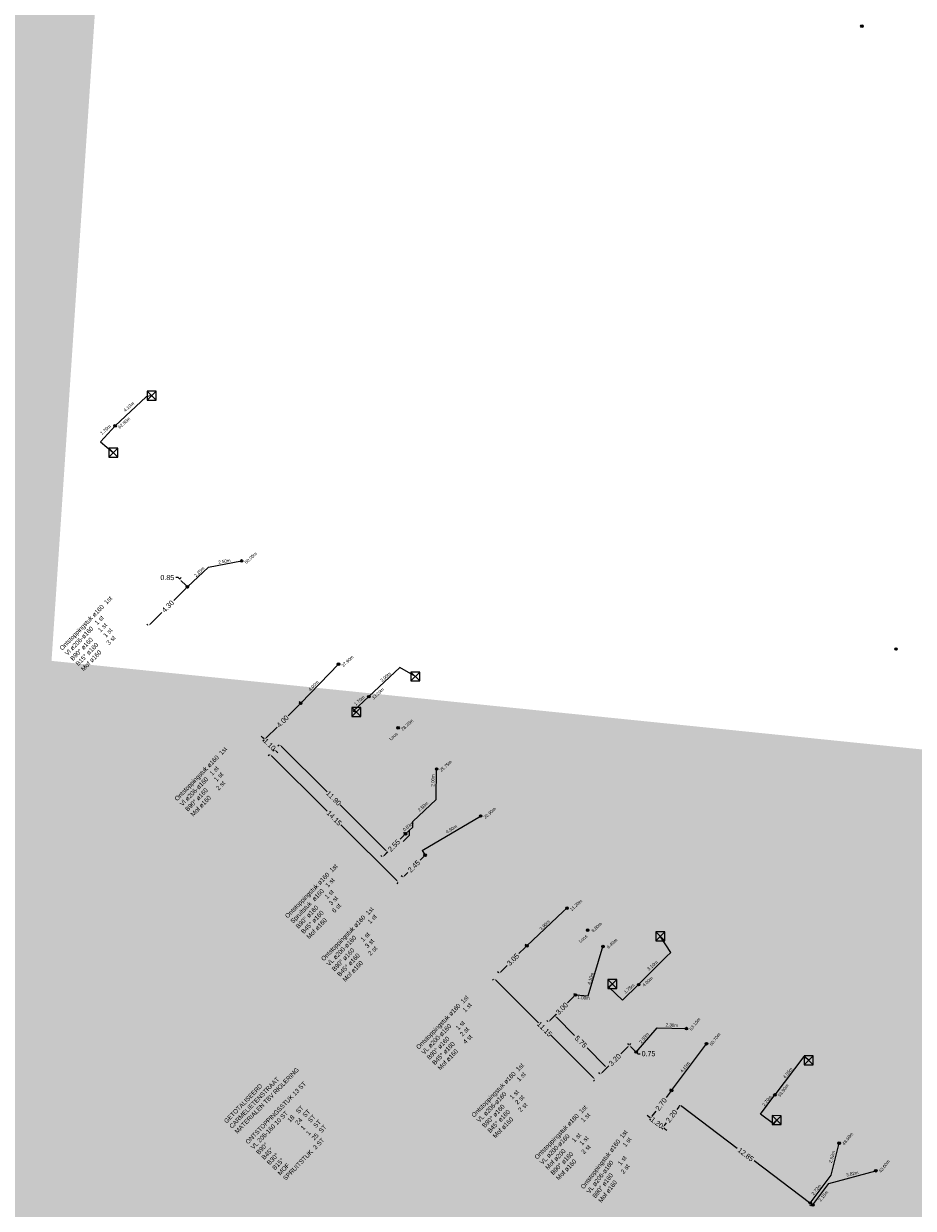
# Model space of a CAD drawing. Header units: inches. Extents: x 0 to 191500, y 0 to 342750.
# Tile 127 of 256: x 186313 to 186383, y 331322 to 331415. Entities that reach past the tile are written whole.
import ezdxf

# ---------------------------------------------------------------- set-up
doc = ezdxf.new("R2010")
doc.units = ezdxf.units.IN
doc.header["$MEASUREMENT"] = 0
doc.linetypes.add('RI-GWA_HUISAANSLUITING', pattern=[23, 4, -1.8, 2.6, -1.8, 4.6, -1.8, 4.6, -1.8])
doc.linetypes.add('RI-HWA_KOLKAANSLUITING', pattern=[4.3, 2.5, -1.8])
doc.layers.get('0').update_dxf_attribs({"lineweight": 20})
doc.layers.get('DefPoints').update_dxf_attribs({"lineweight": 20})
for name, color, linetype, lineweight in [('ECW', 150, 'Continuous', 20), ('N-WE-RI-GWA-MAATVOERING-T25', 30, 'RI-GWA_HUISAANSLUITING', 20), ('N-WE-RI-GWA_HUISAANSLUITING', 30, 'RI-GWA_HUISAANSLUITING', 20), ('N-WE-RI-GWA_RIOOLPUT_ONTSTOPPINGSPUT-G', 30, 'Continuous', 20), ('N-WE-RI-HWA-MAATVOERING-T25', 151, 'Continuous', 20), ('N-WE-RI-HWA_KOLK-S', 150, 'Continuous', 20), ('N-WE-RI-HWA_KOLKAANSLUITING', 150, 'RI-HWA_KOLKAANSLUITING', 20), ('N-WE-RI-INLAAT', 7, 'Continuous', 20), ('N-WE-RI-VWA_RIOOLPUT_ONTSTOPPINGSPUT-G', 30, 'Continuous', 20), ('Tekst algemeen', 7, 'Continuous', 20)]:
    doc.layers.add(name, color=color, linetype=linetype, lineweight=lineweight)
doc.styles.add('Verdana', font='arial.ttf')
doc.dimstyles.get("Standard").update_dxf_attribs({"dimtxt": 0.18, "dimasz": 0.18, "dimexe": 0.18, "dimexo": 0.0625, "dimgap": 0.09, "dimtad": 0, "dimtih": 1, "dimtoh": 1, "dimdec": 4, "dimzin": 0, "dimdsep": 46, "dimtxsty": 'Standard', "dimcen": 0.09, "dimadec": 0, "dimazin": 0, "dimtfac": 1, "dimtdec": 4, "dimtofl": 0, "dimtmove": 0, "dimatfit": 3, "dimfxl": 1, "dimtolj": 1, "dimtzin": 0, "dimarcsym": 0})
doc.dimstyles.new('Waterblock1OP1', dxfattribs={"dimscale": 3, "dimtxt": 30, "dimasz": 20, "dimexe": 2, "dimexo": 1, "dimgap": 5, "dimtad": 1, "dimdec": 1, "dimdsep": 46, "dimtxsty": 'Verdana', "dimcen": -10, "dimse1": 1, "dimse2": 1, "dimadec": 0, "dimazin": 0, "dimtfac": 1, "dimtdec": 1, "dimtmove": 1, "dimatfit": 3, "dimfxl": 1, "dimtolj": 1, "dimtzin": 0, "dimarcsym": 0})
picture_1 = doc.add_image_def('image1.ecw', size_in_pixel=(220000, 285000))

# ---------------------------------------------------------------- blocks, each defined once
blk = doc.blocks.new('*D2678')
at = {"layer": 'DefPoints', "color": 0, "linetype": 'Continuous', "transparency": 16777216}
for p in [(186364.576, 331330.355), (186364.576, 331330.355), (186374.829, 331322.609)]:
    blk.add_point(p, dxfattribs=at)
at = {"layer": 'N-WE-RI-GWA-MAATVOERING-T25', "color": 0, "linetype": 'Continuous', "lineweight": 0, "transparency": 16777216}
for p, q in [((186364.539, 331330.305), (186364.468, 331330.212)), ((186364.72, 331330.247), (186369.046, 331326.978)), ((186374.685, 331322.717), (186370.359, 331325.986)), ((186374.791, 331322.559), (186374.72, 331322.465))]:
    blk.add_line(p, q, dxfattribs=at)
at = {"layer": 'N-WE-RI-GWA-MAATVOERING-T25', "color": 0, "linetype": 'Continuous', "transparency": 16777216}
for points in [[(186364.738, 331330.271), (186364.702, 331330.223), (186364.576, 331330.355)], [(186374.703, 331322.741), (186374.667, 331322.693), (186374.829, 331322.609)]]:
    blk.add_solid(points, dxfattribs=at)
at = {"layer": 'N-WE-RI-GWA-MAATVOERING-T25', "color": 0, "linetype": 'Continuous', "transparency": 16777216, "insert": (186369.703, 331326.482), "char_height": 0.4, "attachment_point": 5, "rotation": 322.92693}
blk.add_mtext('\\A1;12.85', dxfattribs=at)
blk = doc.blocks.new('*D2679')
at = {"layer": 'DefPoints', "color": 0, "linetype": 'Continuous', "transparency": 16777216}
for p in [(186364.576, 331330.355), (186364.576, 331330.355), (186363.25, 331328.6)]:
    blk.add_point(p, dxfattribs=at)
at = {"layer": 'N-WE-RI-GWA-MAATVOERING-T25', "color": 0, "linetype": 'Continuous', "lineweight": 0, "transparency": 16777216}
for p, q in [((186364.468, 331330.212), (186364.309, 331330.002)), ((186364.626, 331330.318), (186364.72, 331330.247)), ((186363.3, 331328.562), (186363.394, 331328.492)), ((186363.358, 331328.744), (186363.517, 331328.954))]:
    blk.add_line(p, q, dxfattribs=at)
at = {"layer": 'N-WE-RI-GWA-MAATVOERING-T25', "color": 0, "linetype": 'Continuous', "transparency": 16777216}
for points in [[(186364.444, 331330.23), (186364.492, 331330.194), (186364.576, 331330.355)], [(186363.335, 331328.762), (186363.382, 331328.726), (186363.25, 331328.6)]]:
    blk.add_solid(points, dxfattribs=at)
at = {"layer": 'N-WE-RI-GWA-MAATVOERING-T25', "color": 0, "linetype": 'Continuous', "transparency": 16777216, "insert": (186363.913, 331329.478), "char_height": 0.4, "attachment_point": 5, "rotation": 52.92448}
blk.add_mtext('\\A1;2.20', dxfattribs=at)
blk = doc.blocks.new('*D2680')
at = {"layer": 'DefPoints', "color": 0, "linetype": 'Continuous', "transparency": 16777216}
for p in [(186362.291, 331329.321), (186362.291, 331329.321), (186363.25, 331328.6)]:
    blk.add_point(p, dxfattribs=at)
at = {"layer": 'N-WE-RI-GWA-MAATVOERING-T25', "color": 0, "linetype": 'Continuous', "lineweight": 0, "transparency": 16777216}
for p, q in [((186362.147, 331329.429), (186362.003, 331329.537)), ((186362.253, 331329.271), (186362.183, 331329.177)), ((186363.213, 331328.55), (186363.142, 331328.456)), ((186363.394, 331328.492), (186363.538, 331328.384))]:
    blk.add_line(p, q, dxfattribs=at)
at = {"layer": 'N-WE-RI-GWA-MAATVOERING-T25', "color": 0, "linetype": 'Continuous', "transparency": 16777216}
for points in [[(186362.165, 331329.453), (186362.129, 331329.405), (186362.291, 331329.321)], [(186363.412, 331328.516), (186363.376, 331328.468), (186363.25, 331328.6)]]:
    blk.add_solid(points, dxfattribs=at)
at = {"layer": 'N-WE-RI-GWA-MAATVOERING-T25', "color": 0, "linetype": 'Continuous', "transparency": 16777216, "insert": (186362.771, 331328.961), "char_height": 0.4, "attachment_point": 5, "rotation": 323.08207}
blk.add_mtext('\\A1;1.20', dxfattribs=at)
blk = doc.blocks.new('*D2681')
at = {"layer": 'DefPoints', "color": 0, "linetype": 'Continuous', "transparency": 16777216}
for p in [(186363.907, 331331.484), (186363.907, 331331.484), (186362.291, 331329.321)]:
    blk.add_point(p, dxfattribs=at)
at = {"layer": 'N-WE-RI-GWA-MAATVOERING-T25', "color": 0, "linetype": 'Continuous', "lineweight": 0, "transparency": 16777216}
for p, q in [((186363.799, 331331.34), (186363.492, 331330.929)), ((186363.857, 331331.521), (186363.763, 331331.592)), ((186362.241, 331329.359), (186362.147, 331329.429)), ((186362.399, 331329.465), (186362.706, 331329.877))]:
    blk.add_line(p, q, dxfattribs=at)
at = {"layer": 'N-WE-RI-GWA-MAATVOERING-T25', "color": 0, "linetype": 'Continuous', "transparency": 16777216}
for points in [[(186363.775, 331331.358), (186363.823, 331331.322), (186363.907, 331331.484)], [(186362.375, 331329.483), (186362.423, 331329.447), (186362.291, 331329.321)]]:
    blk.add_solid(points, dxfattribs=at)
at = {"layer": 'N-WE-RI-GWA-MAATVOERING-T25', "color": 0, "linetype": 'Continuous', "transparency": 16777216, "insert": (186363.099, 331330.403), "char_height": 0.4, "attachment_point": 5, "rotation": 53.23154}
blk.add_mtext('\\A1;2.70', dxfattribs=at)
blk = doc.blocks.new('*D2784')
at = {"layer": 'DefPoints', "color": 0, "linetype": 'Continuous', "transparency": 16777216}
for p in [(186350.049, 331340.217), (186350.049, 331340.217), (186357.933, 331332.333)]:
    blk.add_point(p, dxfattribs=at)
at = {"layer": 'N-WE-RI-GWA-MAATVOERING-T25', "color": 0, "linetype": 'Continuous', "lineweight": 0, "transparency": 16777216}
for p, q in [((186350.004, 331340.172), (186349.921, 331340.089)), ((186350.176, 331340.089), (186353.503, 331336.762)), ((186357.805, 331332.46), (186354.478, 331335.787)), ((186357.888, 331332.288), (186357.805, 331332.205))]:
    blk.add_line(p, q, dxfattribs=at)
at = {"layer": 'N-WE-RI-GWA-MAATVOERING-T25', "color": 0, "linetype": 'Continuous', "transparency": 16777216}
for points in [[(186350.197, 331340.11), (186350.155, 331340.068), (186350.049, 331340.217)], [(186357.826, 331332.481), (186357.784, 331332.439), (186357.933, 331332.333)]]:
    blk.add_solid(points, dxfattribs=at)
at = {"layer": 'N-WE-RI-GWA-MAATVOERING-T25', "color": 0, "linetype": 'Continuous', "transparency": 16777216, "insert": (186353.991, 331336.275), "char_height": 0.4, "attachment_point": 5, "rotation": 314.99963}
blk.add_mtext('\\A1;11.15', dxfattribs=at)
blk = doc.blocks.new('*D2785')
at = {"layer": 'DefPoints', "color": 0, "linetype": 'Continuous', "transparency": 16777216}
for p in [(186356.405, 331338.937), (186356.405, 331338.937), (186354.284, 331336.816)]:
    blk.add_point(p, dxfattribs=at)
at = {"layer": 'N-WE-RI-GWA-MAATVOERING-T25', "color": 0, "linetype": 'Continuous', "lineweight": 0, "transparency": 16777216}
for p, q in [((186356.278, 331338.81), (186355.786, 331338.317)), ((186356.361, 331338.981), (186356.278, 331339.064)), ((186354.24, 331336.86), (186354.157, 331336.943)), ((186354.411, 331336.943), (186354.904, 331337.436))]:
    blk.add_line(p, q, dxfattribs=at)
at = {"layer": 'N-WE-RI-GWA-MAATVOERING-T25', "color": 0, "linetype": 'Continuous', "transparency": 16777216}
for points in [[(186356.257, 331338.831), (186356.299, 331338.789), (186356.405, 331338.937)], [(186354.39, 331336.964), (186354.433, 331336.922), (186354.284, 331336.816)]]:
    blk.add_solid(points, dxfattribs=at)
at = {"layer": 'N-WE-RI-GWA-MAATVOERING-T25', "color": 0, "linetype": 'Continuous', "transparency": 16777216, "insert": (186355.345, 331337.877), "char_height": 0.4, "attachment_point": 5, "rotation": 45}
blk.add_mtext('\\A1;3.00', dxfattribs=at)
blk = doc.blocks.new('*D2786')
at = {"layer": 'DefPoints', "color": 0, "linetype": 'Continuous', "transparency": 16777216}
for p in [(186354.788, 331337.32), (186358.854, 331333.254), (186358.854, 331333.254)]:
    blk.add_point(p, dxfattribs=at)
at = {"layer": 'N-WE-RI-GWA-MAATVOERING-T25', "color": 0, "linetype": 'Continuous', "lineweight": 0, "transparency": 16777216}
for p, q in [((186354.832, 331337.364), (186354.915, 331337.447)), ((186354.915, 331337.193), (186356.333, 331335.775)), ((186358.727, 331333.381), (186357.309, 331334.799)), ((186358.898, 331333.298), (186358.981, 331333.381))]:
    blk.add_line(p, q, dxfattribs=at)
at = {"layer": 'N-WE-RI-GWA-MAATVOERING-T25', "color": 0, "linetype": 'Continuous', "transparency": 16777216}
for points in [[(186354.937, 331337.214), (186354.894, 331337.171), (186354.788, 331337.32)], [(186358.748, 331333.402), (186358.705, 331333.36), (186358.854, 331333.254)]]:
    blk.add_solid(points, dxfattribs=at)
at = {"layer": 'N-WE-RI-GWA-MAATVOERING-T25', "color": 0, "linetype": 'Continuous', "transparency": 16777216, "insert": (186356.821, 331335.287), "char_height": 0.4, "attachment_point": 5, "rotation": 315}
blk.add_mtext('\\A1;5.75', dxfattribs=at)
blk = doc.blocks.new('*D2787')
at = {"layer": 'DefPoints', "color": 0, "linetype": 'Continuous', "transparency": 16777216}
for p in [(186360.613, 331335.013), (186360.613, 331335.013), (186358.351, 331332.749)]:
    blk.add_point(p, dxfattribs=at)
at = {"layer": 'N-WE-RI-GWA-MAATVOERING-T25', "color": 0, "linetype": 'Continuous', "lineweight": 0, "transparency": 16777216}
for p, q in [((186360.486, 331334.885), (186359.946, 331334.345)), ((186360.569, 331335.057), (186360.485, 331335.14)), ((186358.478, 331332.876), (186359.018, 331333.416)), ((186358.307, 331332.793), (186358.224, 331332.876))]:
    blk.add_line(p, q, dxfattribs=at)
at = {"layer": 'N-WE-RI-GWA-MAATVOERING-T25', "color": 0, "linetype": 'Continuous', "transparency": 16777216}
for points in [[(186360.464, 331334.907), (186360.507, 331334.864), (186360.613, 331335.013)], [(186358.457, 331332.898), (186358.499, 331332.855), (186358.351, 331332.749)]]:
    blk.add_solid(points, dxfattribs=at)
at = {"layer": 'N-WE-RI-GWA-MAATVOERING-T25', "color": 0, "linetype": 'Continuous', "transparency": 16777216, "insert": (186359.482, 331333.881), "char_height": 0.4, "attachment_point": 5, "rotation": 45.02512}
blk.add_mtext('\\A1;3.20', dxfattribs=at)
blk = doc.blocks.new('*D2788')
at = {"layer": 'DefPoints', "color": 0, "linetype": 'Continuous', "transparency": 16777216}
for p in [(186360.613, 331335.013), (186361.143, 331334.482), (186361.143, 331334.482)]:
    blk.add_point(p, dxfattribs=at)
at = {"layer": 'N-WE-RI-GWA-MAATVOERING-T25', "color": 0, "linetype": 'Continuous', "lineweight": 0, "transparency": 16777216}
for p, q in [((186360.657, 331335.057), (186360.74, 331335.14)), ((186360.74, 331334.885), (186361.016, 331334.61)), ((186361.143, 331334.482), (186361.27, 331334.355)), ((186361.187, 331334.527), (186361.27, 331334.61)), ((186361.27, 331334.355), (186361.45, 331334.355))]:
    blk.add_line(p, q, dxfattribs=at)
at = {"layer": 'N-WE-RI-GWA-MAATVOERING-T25', "color": 0, "linetype": 'Continuous', "transparency": 16777216}
for points in [[(186360.761, 331334.907), (186360.719, 331334.864), (186360.613, 331335.013)], [(186361.037, 331334.631), (186360.995, 331334.588), (186361.143, 331334.482)]]:
    blk.add_solid(points, dxfattribs=at)
at = {"layer": 'N-WE-RI-GWA-MAATVOERING-T25', "color": 0, "linetype": 'Continuous', "transparency": 16777216, "insert": (186362.107, 331334.355), "char_height": 0.4, "attachment_point": 5}
blk.add_mtext('\\A1;0.75', dxfattribs=at)
blk = doc.blocks.new('*D2789')
at = {"layer": 'DefPoints', "color": 0, "linetype": 'Continuous', "transparency": 16777216}
for p in [(186352.606, 331342.776), (186352.606, 331342.776), (186350.45, 331340.619)]:
    blk.add_point(p, dxfattribs=at)
at = {"layer": 'N-WE-RI-GWA-MAATVOERING-T25', "color": 0, "linetype": 'Continuous', "lineweight": 0, "transparency": 16777216}
for p, q in [((186352.479, 331342.649), (186351.992, 331342.162)), ((186352.562, 331342.82), (186352.479, 331342.903)), ((186350.406, 331340.663), (186350.322, 331340.746)), ((186350.577, 331340.746), (186351.064, 331341.233))]:
    blk.add_line(p, q, dxfattribs=at)
at = {"layer": 'N-WE-RI-GWA-MAATVOERING-T25', "color": 0, "linetype": 'Continuous', "transparency": 16777216}
for points in [[(186352.458, 331342.67), (186352.5, 331342.627), (186352.606, 331342.776)], [(186350.556, 331340.768), (186350.598, 331340.725), (186350.45, 331340.619)]]:
    blk.add_solid(points, dxfattribs=at)
at = {"layer": 'N-WE-RI-GWA-MAATVOERING-T25', "color": 0, "linetype": 'Continuous', "transparency": 16777216, "insert": (186351.528, 331341.698), "char_height": 0.4, "attachment_point": 5, "rotation": 45}
blk.add_mtext('\\A1;3.05', dxfattribs=at)
blk = doc.blocks.new('*D2790')
at = {"layer": 'DefPoints', "color": 0, "linetype": 'Continuous', "transparency": 16777216}
for p in [(186344.654, 331349.85), (186344.654, 331349.85), (186342.925, 331348.114)]:
    blk.add_point(p, dxfattribs=at)
at = {"layer": 'N-WE-RI-GWA-MAATVOERING-T25', "color": 0, "linetype": 'Continuous', "lineweight": 0, "transparency": 16777216}
for p, q in [((186344.527, 331349.722), (186344.277, 331349.471)), ((186344.61, 331349.894), (186344.527, 331349.977)), ((186342.881, 331348.158), (186342.798, 331348.241)), ((186343.052, 331348.242), (186343.303, 331348.493))]:
    blk.add_line(p, q, dxfattribs=at)
at = {"layer": 'N-WE-RI-GWA-MAATVOERING-T25', "color": 0, "linetype": 'Continuous', "transparency": 16777216}
for points in [[(186344.506, 331349.744), (186344.548, 331349.701), (186344.654, 331349.85)], [(186343.031, 331348.263), (186343.074, 331348.221), (186342.925, 331348.114)]]:
    blk.add_solid(points, dxfattribs=at)
at = {"layer": 'N-WE-RI-GWA-MAATVOERING-T25', "color": 0, "linetype": 'Continuous', "transparency": 16777216, "insert": (186343.79, 331348.982), "char_height": 0.4, "attachment_point": 5, "rotation": 45.11279}
blk.add_mtext('\\A1;2.45', dxfattribs=at)
blk = doc.blocks.new('*D2791')
at = {"layer": 'DefPoints', "color": 0, "linetype": 'Continuous', "transparency": 16777216}
for p in [(186343.131, 331351.509), (186343.131, 331351.509), (186341.331, 331349.702)]:
    blk.add_point(p, dxfattribs=at)
at = {"layer": 'N-WE-RI-GWA-MAATVOERING-T25', "color": 0, "linetype": 'Continuous', "lineweight": 0, "transparency": 16777216}
for p, q in [((186343.086, 331351.553), (186343.003, 331351.636)), ((186343.004, 331351.381), (186342.718, 331351.094)), ((186341.287, 331349.746), (186341.204, 331349.829)), ((186341.458, 331349.83), (186341.744, 331350.116))]:
    blk.add_line(p, q, dxfattribs=at)
at = {"layer": 'N-WE-RI-GWA-MAATVOERING-T25', "color": 0, "linetype": 'Continuous', "transparency": 16777216}
for points in [[(186342.982, 331351.402), (186343.025, 331351.36), (186343.131, 331351.509)], [(186341.437, 331349.851), (186341.479, 331349.808), (186341.331, 331349.702)]]:
    blk.add_solid(points, dxfattribs=at)
at = {"layer": 'N-WE-RI-GWA-MAATVOERING-T25', "color": 0, "linetype": 'Continuous', "transparency": 16777216, "insert": (186342.231, 331350.605), "char_height": 0.4, "attachment_point": 5, "rotation": 45.11279}
blk.add_mtext('\\A1;2.55', dxfattribs=at)
blk = doc.blocks.new('*D2792')
at = {"layer": 'DefPoints', "color": 0, "linetype": 'Continuous', "transparency": 16777216}
for p in [(186334.939, 331361.715), (186334.939, 331361.715), (186332.121, 331358.876)]:
    blk.add_point(p, dxfattribs=at)
at = {"layer": 'N-WE-RI-GWA-MAATVOERING-T25', "color": 0, "linetype": 'Continuous', "lineweight": 0, "transparency": 16777216}
for p, q in [((186334.894, 331361.759), (186334.811, 331361.842)), ((186334.812, 331361.587), (186333.969, 331360.738)), ((186332.247, 331359.004), (186333.09, 331359.853)), ((186332.076, 331358.92), (186331.993, 331359.003))]:
    blk.add_line(p, q, dxfattribs=at)
at = {"layer": 'N-WE-RI-GWA-MAATVOERING-T25', "color": 0, "linetype": 'Continuous', "transparency": 16777216}
for points in [[(186334.79, 331361.609), (186334.833, 331361.566), (186334.939, 331361.715)], [(186332.226, 331359.025), (186332.269, 331358.983), (186332.121, 331358.876)]]:
    blk.add_solid(points, dxfattribs=at)
at = {"layer": 'N-WE-RI-GWA-MAATVOERING-T25', "color": 0, "linetype": 'Continuous', "transparency": 16777216, "insert": (186333.53, 331360.296), "char_height": 0.4, "attachment_point": 5, "rotation": 45.21299}
blk.add_mtext('\\A1;4.00', dxfattribs=at)
blk = doc.blocks.new('*D2793')
at = {"layer": 'DefPoints', "color": 0, "linetype": 'Continuous', "transparency": 16777216}
for p in [(186332.121, 331358.876), (186332.901, 331358.101), (186332.901, 331358.101)]:
    blk.add_point(p, dxfattribs=at)
at = {"layer": 'N-WE-RI-GWA-MAATVOERING-T25', "color": 0, "linetype": 'Continuous', "lineweight": 0, "transparency": 16777216}
for p, q in [((186331.993, 331359.003), (186331.865, 331359.13)), ((186332.077, 331358.832), (186331.994, 331358.749)), ((186332.857, 331358.057), (186332.775, 331357.974)), ((186333.029, 331357.975), (186333.157, 331357.848))]:
    blk.add_line(p, q, dxfattribs=at)
at = {"layer": 'N-WE-RI-GWA-MAATVOERING-T25', "color": 0, "linetype": 'Continuous', "transparency": 16777216}
for points in [[(186332.014, 331359.024), (186331.972, 331358.982), (186332.121, 331358.876)], [(186333.05, 331357.996), (186333.008, 331357.953), (186332.901, 331358.101)]]:
    blk.add_solid(points, dxfattribs=at)
at = {"layer": 'N-WE-RI-GWA-MAATVOERING-T25', "color": 0, "linetype": 'Continuous', "transparency": 16777216, "insert": (186332.511, 331358.489), "char_height": 0.4, "attachment_point": 5, "rotation": 315.21299}
blk.add_mtext('\\A1;1.10', dxfattribs=at)
blk = doc.blocks.new('*D2794')
at = {"layer": 'DefPoints', "color": 0, "linetype": 'Continuous', "transparency": 16777216}
for p in [(186333.293, 331358.494), (186341.724, 331350.096), (186341.724, 331350.096)]:
    blk.add_point(p, dxfattribs=at)
at = {"layer": 'N-WE-RI-GWA-MAATVOERING-T25', "color": 0, "linetype": 'Continuous', "lineweight": 0, "transparency": 16777216}
for p, q in [((186333.249, 331358.45), (186333.166, 331358.367)), ((186333.42, 331358.367), (186336.996, 331354.806)), ((186341.596, 331350.223), (186338.021, 331353.785)), ((186341.68, 331350.052), (186341.597, 331349.969))]:
    blk.add_line(p, q, dxfattribs=at)
at = {"layer": 'N-WE-RI-GWA-MAATVOERING-T25', "color": 0, "linetype": 'Continuous', "transparency": 16777216}
for points in [[(186333.441, 331358.388), (186333.399, 331358.346), (186333.293, 331358.494)], [(186341.617, 331350.245), (186341.575, 331350.202), (186341.724, 331350.096)]]:
    blk.add_solid(points, dxfattribs=at)
at = {"layer": 'N-WE-RI-GWA-MAATVOERING-T25', "color": 0, "linetype": 'Continuous', "transparency": 16777216, "insert": (186337.508, 331354.295), "char_height": 0.4, "attachment_point": 5, "rotation": 315.11279}
blk.add_mtext('\\A1;11.90', dxfattribs=at)
blk = doc.blocks.new('*D2795')
at = {"layer": 'DefPoints', "color": 0, "linetype": 'Continuous', "transparency": 16777216}
for p in [(186332.539, 331357.738), (186342.564, 331347.752), (186342.564, 331347.752)]:
    blk.add_point(p, dxfattribs=at)
at = {"layer": 'N-WE-RI-GWA-MAATVOERING-T25', "color": 0, "linetype": 'Continuous', "lineweight": 0, "transparency": 16777216}
for p, q in [((186332.495, 331357.693), (186332.412, 331357.61)), ((186332.667, 331357.611), (186337.016, 331353.279)), ((186342.437, 331347.879), (186338.088, 331352.211)), ((186342.52, 331347.708), (186342.437, 331347.624))]:
    blk.add_line(p, q, dxfattribs=at)
at = {"layer": 'N-WE-RI-GWA-MAATVOERING-T25', "color": 0, "linetype": 'Continuous', "transparency": 16777216}
for points in [[(186332.688, 331357.632), (186332.645, 331357.589), (186332.539, 331357.738)], [(186342.458, 331347.9), (186342.416, 331347.858), (186342.564, 331347.752)]]:
    blk.add_solid(points, dxfattribs=at)
at = {"layer": 'N-WE-RI-GWA-MAATVOERING-T25', "color": 0, "linetype": 'Continuous', "transparency": 16777216, "insert": (186337.552, 331352.745), "char_height": 0.4, "attachment_point": 5, "rotation": 315.11279}
blk.add_mtext('\\A1;14.15', dxfattribs=at)
blk = doc.blocks.new('*D2796')
at = {"layer": 'DefPoints', "color": 0, "linetype": 'Continuous', "transparency": 16777216}
for p in [(186326.088, 331370.793), (186326.088, 331370.793), (186323.05, 331367.75)]:
    blk.add_point(p, dxfattribs=at)
at = {"layer": 'N-WE-RI-GWA-MAATVOERING-T25', "color": 0, "linetype": 'Continuous', "lineweight": 0, "transparency": 16777216}
for p, q in [((186326.044, 331370.837), (186325.961, 331370.92)), ((186325.961, 331370.665), (186325.033, 331369.736)), ((186323.177, 331367.877), (186324.105, 331368.807)), ((186323.006, 331367.794), (186322.923, 331367.877))]:
    blk.add_line(p, q, dxfattribs=at)
at = {"layer": 'N-WE-RI-GWA-MAATVOERING-T25', "color": 0, "linetype": 'Continuous', "transparency": 16777216}
for points in [[(186325.94, 331370.686), (186325.982, 331370.644), (186326.088, 331370.793)], [(186323.156, 331367.899), (186323.198, 331367.856), (186323.05, 331367.75)]]:
    blk.add_solid(points, dxfattribs=at)
at = {"layer": 'N-WE-RI-GWA-MAATVOERING-T25', "color": 0, "linetype": 'Continuous', "transparency": 16777216, "insert": (186324.569, 331369.271), "char_height": 0.4, "attachment_point": 5, "rotation": 45.03965}
blk.add_mtext('\\A1;4.30', dxfattribs=at)
blk = doc.blocks.new('*D2797')
at = {"layer": 'DefPoints', "color": 0, "linetype": 'Continuous', "transparency": 16777216}
for p in [(186325.487, 331371.393), (186325.487, 331371.393), (186326.088, 331370.793)]:
    blk.add_point(p, dxfattribs=at)
at = {"layer": 'N-WE-RI-GWA-MAATVOERING-T25', "color": 0, "linetype": 'Continuous', "lineweight": 0, "transparency": 16777216}
for p, q in [((186325.36, 331371.52), (186325.18, 331371.52)), ((186325.487, 331371.393), (186325.36, 331371.52)), ((186325.531, 331371.438), (186325.614, 331371.521)), ((186325.961, 331370.92), (186325.614, 331371.266)), ((186326.133, 331370.837), (186326.216, 331370.92))]:
    blk.add_line(p, q, dxfattribs=at)
at = {"layer": 'N-WE-RI-GWA-MAATVOERING-T25', "color": 0, "linetype": 'Continuous', "transparency": 16777216}
for points in [[(186325.636, 331371.287), (186325.593, 331371.245), (186325.487, 331371.393)], [(186325.982, 331370.941), (186325.94, 331370.899), (186326.088, 331370.793)]]:
    blk.add_solid(points, dxfattribs=at)
at = {"layer": 'N-WE-RI-GWA-MAATVOERING-T25', "color": 0, "linetype": 'Continuous', "transparency": 16777216, "insert": (186324.523, 331371.52), "char_height": 0.4, "attachment_point": 5}
blk.add_mtext('\\A1;0.85', dxfattribs=at)
blk = doc.blocks.new('A$C2C270354')
h = blk.add_hatch(color=256)
h.dxf.hatch_style = 1
edge = h.paths.add_edge_path()
edge.add_arc((0, 0), 0.1, 0, 360)
blk.add_circle((0, 0), 0.1)

msp = doc.modelspace()

# ---------------------------------------------------------------- linework, layer by layer
at = {"layer": 'N-WE-RI-GWA_HUISAANSLUITING', "linetype": 'Continuous'}
for p, q in [((186327.72881, 331372.33271), (186330.32718, 331372.82019, 44.82694)), ((186326.08845, 331370.79266), (186327.72881, 331372.33271)), ((186334.93855, 331361.71521), (186337.88834, 331364.75556, 34.56053)), ((186345.52026, 331354.26198, 0.82629), (186345.55898, 331356.57415, 24.14547)), ((186345.51895, 331354.18359), (186345.52026, 331354.26198, 0.82629)), ((186343.69634, 331352.47243), (186345.51895, 331354.18359)), ((186343.69946, 331352.04244), (186343.69634, 331352.47243)), ((186344.42495, 331350.20473), (186348.99638, 331352.90786, 19.47823)), ((186343.13069, 331351.50868), (186343.69946, 331352.04244)), ((186343.41507, 331351.77556), (186343.40849, 331351.3739)), ((186343.40849, 331351.3739), (186342.94486, 331350.92089)), ((186344.42495, 331350.20473), (186344.65424, 331349.84997)), ((186352.60643, 331342.77588), (186355.44963, 331345.44538)), ((186355.44963, 331345.44538), (186355.73914, 331345.71612, 10.32303)), ((186357.40292, 331338.86599), (186358.57807, 331342.79397)), ((186356.40546, 331338.93718), (186357.40292, 331338.86599)), ((186361.14307, 331334.48241), (186362.77474, 331336.37652)), ((186362.77474, 331336.37652), (186365.06924, 331336.31173, 1.9737)), ((186363.90708, 331331.48407), (186366.40041, 331334.80158)), ((186366.40041, 331334.80158), (186366.64412, 331335.13072, 3.77329)), ((186376.37977, 331324.87251), (186377.00153, 331327.36366, 15.60857)), ((186374.74559, 331322.69815), (186376.37977, 331324.87251)), ((186376.20796, 331324.22198), (186379.86421, 331325.21693, 18.87971)), ((186374.94628, 331322.54324), (186376.20796, 331324.22198))]:
    msp.add_line(p, q, dxfattribs=at)
at = {"layer": 'N-WE-RI-GWA_RIOOLPUT_ONTSTOPPINGSPUT-G'}
for p, q in [((186326.04513, 331370.88279), (186326.13178, 331370.70254)), ((186326.17858, 331370.83599), (186325.99833, 331370.74933)), ((186335.02867, 331361.75853), (186334.84842, 331361.67188)), ((186334.89522, 331361.80533), (186334.98187, 331361.62508)), ((186343.22081, 331351.55201), (186343.04056, 331351.46535)), ((186343.08736, 331351.5988), (186343.17402, 331351.41855)), ((186344.74436, 331349.8933), (186344.56411, 331349.80665)), ((186344.61091, 331349.9401), (186344.69756, 331349.75985)), ((186352.69655, 331342.81921), (186352.5163, 331342.73256)), ((186352.5631, 331342.86601), (186352.64975, 331342.68576)), ((186356.49558, 331338.98051), (186356.31533, 331338.89386)), ((186356.36213, 331339.02731), (186356.44878, 331338.84706)), ((186361.2332, 331334.52574), (186361.05295, 331334.43908)), ((186361.09974, 331334.57254), (186361.1864, 331334.39229)), ((186363.99721, 331331.5274), (186363.81696, 331331.44075)), ((186363.86375, 331331.5742), (186363.95041, 331331.39395)), ((186374.70227, 331322.78827), (186374.78892, 331322.60802)), ((186374.83572, 331322.74147), (186374.65547, 331322.65482)), ((186375.0364, 331322.58657), (186374.85615, 331322.49991)), ((186374.90295, 331322.63337), (186374.9896, 331322.45311))]:
    msp.add_line(p, q, dxfattribs=at)
for centre in [(186326.08845, 331370.79266), (186334.93855, 331361.71521), (186343.13069, 331351.50868), (186344.65424, 331349.84997), (186352.60643, 331342.77588), (186356.40546, 331338.93718), (186361.14307, 331334.48241), (186363.90708, 331331.48407), (186374.74559, 331322.69815), (186374.94628, 331322.54324)]:
    msp.add_circle(centre, 0.1, dxfattribs=at)
at = {"layer": 'N-WE-RI-HWA_KOLK-S'}
for p, q in [((186322.95752, 331386.07697, 62.199), (186322.95603, 331385.38052, 62.199)), ((186322.95603, 331385.38052, 62.199), (186323.65397, 331386.07548, 62.199)), ((186322.95752, 331386.07697, 62.199), (186323.65248, 331385.37903, 62.199)), ((186323.65397, 331386.07548, 62.199), (186322.95752, 331386.07697, 62.199)), ((186323.65248, 331385.37903, 62.199), (186323.65397, 331386.07548, 62.199)), ((186322.95603, 331385.38052, 62.199), (186323.65248, 331385.37903, 62.199)), ((186319.95352, 331381.62197, 62.215), (186319.95203, 331380.92552, 62.215)), ((186319.95203, 331380.92552, 62.215), (186320.64997, 331381.62048, 62.215)), ((186319.95352, 331381.62197, 62.215), (186320.64848, 331380.92403, 62.215)), ((186320.64997, 331381.62048, 62.215), (186319.95352, 331381.62197, 62.215)), ((186320.64848, 331380.92403, 62.215), (186320.64997, 331381.62048, 62.215)), ((186319.95203, 331380.92552, 62.215), (186320.64848, 331380.92403, 62.215)), ((186343.54752, 331364.14897, 61.835), (186343.54603, 331363.45252, 61.835)), ((186343.54603, 331363.45252, 61.835), (186344.24397, 331364.14748, 61.835)), ((186343.54603, 331363.45252, 61.835), (186344.24248, 331363.45103, 61.835)), ((186343.54752, 331364.14897, 61.835), (186344.24248, 331363.45103, 61.835)), ((186344.24397, 331364.14748, 61.835), (186343.54752, 331364.14897, 61.835)), ((186344.24248, 331363.45103, 61.835), (186344.24397, 331364.14748, 61.835)), ((186338.94052, 331361.36997, 61.889), (186338.93903, 331360.67352, 61.889)), ((186338.93903, 331360.67352, 61.889), (186339.63697, 331361.36848, 61.889)), ((186338.93903, 331360.67352, 61.889), (186339.63548, 331360.67203, 61.889)), ((186338.94052, 331361.36997, 61.889), (186339.63548, 331360.67203, 61.889)), ((186339.63697, 331361.36848, 61.889), (186338.94052, 331361.36997, 61.889)), ((186339.63548, 331360.67203, 61.889), (186339.63697, 331361.36848, 61.889)), ((186362.67952, 331343.87197, 61.582), (186362.67803, 331343.17552, 61.582)), ((186362.67803, 331343.17552, 61.582), (186363.37597, 331343.87048, 61.582)), ((186362.67803, 331343.17552, 61.582), (186363.37448, 331343.17403, 61.582)), ((186362.67952, 331343.87197, 61.582), (186363.37448, 331343.17403, 61.582)), ((186363.37597, 331343.87048, 61.582), (186362.67952, 331343.87197, 61.582)), ((186363.37448, 331343.17403, 61.582), (186363.37597, 331343.87048, 61.582)), ((186358.93752, 331340.14197, 61.588), (186358.93603, 331339.44552, 61.588)), ((186358.93603, 331339.44552, 61.588), (186359.63397, 331340.14048, 61.588)), ((186358.93603, 331339.44552, 61.588), (186359.63248, 331339.44403, 61.588)), ((186358.93752, 331340.14197, 61.588), (186359.63248, 331339.44403, 61.588)), ((186359.63397, 331340.14048, 61.588), (186358.93752, 331340.14197, 61.588)), ((186359.63248, 331339.44403, 61.588), (186359.63397, 331340.14048, 61.588)), ((186374.27752, 331334.19097, 61.277), (186374.27603, 331333.49452, 61.277)), ((186374.27603, 331333.49452, 61.277), (186374.97397, 331334.18948, 61.277)), ((186374.27752, 331334.19097, 61.277), (186374.97248, 331333.49303, 61.277)), ((186374.97397, 331334.18948, 61.277), (186374.27752, 331334.19097, 61.277)), ((186374.97248, 331333.49303, 61.277), (186374.97397, 331334.18948, 61.277)), ((186374.27603, 331333.49452, 61.277), (186374.97248, 331333.49303, 61.277)), ((186371.77052, 331329.51697, 61.304), (186371.76903, 331328.82052, 61.304)), ((186371.76903, 331328.82052, 61.304), (186372.46697, 331329.51548, 61.304)), ((186371.77052, 331329.51697, 61.304), (186372.46548, 331328.81903, 61.304)), ((186372.46697, 331329.51548, 61.304), (186371.77052, 331329.51697, 61.304)), ((186372.46548, 331328.81903, 61.304), (186372.46697, 331329.51548, 61.304)), ((186371.76903, 331328.82052, 61.304), (186372.46548, 331328.81903, 61.304))]:
    msp.add_line(p, q, dxfattribs=at)
at = {"layer": 'N-WE-RI-HWA_KOLKAANSLUITING', "linetype": 'Continuous'}
for p, q in [((186323.305, 331385.728, 62.199), (186322.86138, 331385.63947)), ((186320.43931, 331383.36647, 58.2525), (186322.86138, 331385.63947)), ((186320.43931, 331383.36647, 58.2525), (186319.30124, 331382.10581)), ((186319.30124, 331382.10581), (186320.301, 331381.273, 62.215)), ((186340.26068, 331362.22524, 31.3394), (186342.69197, 331364.5069, -1.98719)), ((186343.895, 331363.8, 61.835), (186342.69197, 331364.5069, -1.98719)), ((186340.26068, 331362.22524, 31.3394), (186339.04064, 331361.07974, -1.98719)), ((186339.04064, 331361.07974, -1.98719), (186339.288, 331361.021, 61.889)), ((186363.84589, 331342.26353), (186363.027, 331343.523, 61.582)), ((186363.52025, 331341.94627, 2.72197), (186363.84589, 331342.26353)), ((186361.33728, 331339.74521, 2.72197), (186363.52025, 331341.94627, 2.72197)), ((186359.285, 331339.793, 61.588), (186359.00139, 331339.54991, 61.588)), ((186359.00139, 331339.54991, 61.588), (186360.08635, 331338.52141, 2.72197)), ((186360.08635, 331338.52141, 2.72197), (186361.33728, 331339.74521, 2.72197)), ((186374.23019, 331334.13872, 9.86208), (186371.9726, 331331.13488, 9.86208)), ((186374.625, 331333.842, 61.277), (186374.23019, 331334.13872, 9.86208)), ((186370.85111, 331329.64267, 9.86208), (186371.9726, 331331.13488, 9.86208)), ((186371.86062, 331328.88396), (186370.85111, 331329.64267, 9.86208)), ((186372.118, 331329.168, 61.304), (186371.86062, 331328.88396))]:
    msp.add_line(p, q, dxfattribs=at)
at = {"layer": 'N-WE-RI-VWA_RIOOLPUT_ONTSTOPPINGSPUT-G'}
for p, q in [((186381.53213, 331365.98933), (186381.35187, 331365.90267)), ((186381.39867, 331366.03613), (186381.48533, 331365.85587))]:
    msp.add_line(p, q, dxfattribs=at)
msp.add_circle((186381.442, 331365.946), 0.1, dxfattribs=at)

# ---------------------------------------------------------------- block references
at = {"layer": 'N-WE-RI-INLAAT', "rotation": 0.06357443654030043}
for p in [(186378.78032, 331414.56732), (186320.43931, 331383.36647, 58.2525), (186330.32718, 331372.82019, 44.82694), (186337.88834, 331364.75556, 34.56053), (186340.26068, 331362.22524, 31.3394), (186342.54633, 331359.7874, 28.23599), (186345.55898, 331356.57415, 24.14547), (186348.99638, 331352.90786, 19.47823), (186355.73914, 331345.71612, 10.32303), (186357.3551, 331343.99256, 8.12891), (186358.55058, 331342.71747, 6.5057), (186361.33728, 331339.74521, 2.72197), (186365.06924, 331336.31173, 1.9737), (186366.64412, 331335.13072, 3.77329), (186371.9726, 331331.13488, 9.86208), (186377.00153, 331327.36366, 15.60857), (186379.86421, 331325.21693, 18.87971)]:
    msp.add_blockref('A$C2C270354', p, dxfattribs=at)

# ---------------------------------------------------------------- texts
at = {"layer": 'N-WE-RI-GWA-MAATVOERING-T25', "char_height": 0.25, "width": 4.6582031, "attachment_point": 8}
for s, insert, rotation in [('2.50m', (186329.00016, 331372.66649, 162.18211), 9.1899096), ('50.00m', (186331.12393, 331372.9594, 173.29091), 42.4022826), ('2.25m', (186327.10834, 331371.87723, 139.76865), 45.8517858), ('37.90m', (186338.68509, 331364.89476, 163.02451), 42.4022826), ('4.00m', (186336.03908, 331362.98357, 153.55431), 45.8517858), ('28.20m', (186343.34309, 331359.9266, 156.69996), 42.4022826), ('Loos', (186342.26887, 331359.02937, 29.99157), 40.8576654), ('25.75m', (186346.35573, 331356.71335, 152.60945), 42.4022826), ('2.00m', (186345.39433, 331355.67673, 109.64248), 88.2757262), ('2.50m', (186344.57953, 331353.54801, 95.89345), 43.1529154), ('20.90m', (186349.79313, 331353.04707, 147.94221), 42.4022826), ('0.83m', (186343.41949, 331352.00342, 95.89345), 39.9574421), ('4.90m', (186346.7881, 331351.78088, 106.35296), 32.8861997), ('11.20m', (186356.53589, 331345.85532, 138.78701), 42.4022826), ('3.90m', (186354.0852, 331344.3003, 86.52832), 44.5832488), ('8.80m', (186358.15185, 331344.13176, 136.59289), 42.4022826), ('Loos', (186357.08132, 331343.2306, 9.87949), 40.8576654), ('6.40m', (186359.34733, 331342.85667, 134.96968), 42.4022826), ('4.10m', (186357.71295, 331340.1779, 86.52832), 72.7913053), ('1.00m', (186357.02893, 331338.59013, 86.52832), 354.965476), ('2.30m', (186363.92177, 331336.46291, 87.51517), 357.4815519), ('63.10m', (186365.83169, 331336.58166, 130.43767), 51.9873882), ('2.50m', (186361.86361, 331335.50037, 86.52832), 50.7245037), ('60.70m', (186367.40658, 331335.40065, 132.23727), 51.9873882), ('4.15m', (186365.05845, 331333.21373, 86.52832), 50.7245037), ('48.50m', (186377.76398, 331327.63359, 144.07255), 51.9873882), ('2.52m', (186376.56374, 331326.25969, 94.33261), 73.6743657), ('43.60m', (186380.62666, 331325.48686, 147.34369), 51.9873882), ('3.82m', (186378.06007, 331324.85847, 95.96818), 12.9784694), ('2.72m', (186375.31307, 331323.65091, 86.52832), 50.7245037), ('2.10m', (186375.86759, 331323.16115, 86.52832), 50.7245037)]:
    msp.add_mtext(s, dxfattribs=dict(at, insert=insert, rotation=rotation))
at = {"layer": 'N-WE-RI-HWA-MAATVOERING-T25', "char_height": 0.25, "width": 4.6582031, "attachment_point": 8}
for s, insert, rotation in [('4.10m', (186321.60525, 331384.75848, 169.99031), 41.1055152), ('62.80m', (186321.23607, 331383.50567, 186.71648), 42.4022826), ('1.70m', (186319.78725, 331382.96321, 169.99031), 41.1055152), ('3.90m', (186341.65725, 331363.66363, 157.10057), 41.1055152), ('33.10m', (186341.05744, 331362.36445, 159.80338), 42.4022826), ('1.70m', (186339.60862, 331361.82198, 143.07721), 41.1055152), ('3.10m', (186362.50322, 331341.13722, 114.45978), 41.1055152), ('4.00m', (186362.13403, 331339.88441, 131.18595), 42.4022826), ('1.75m', (186360.68522, 331339.34195, 114.45978), 41.1055152), ('4.55m', (186373.08951, 331332.76674, 121.59988), 51.1563339), ('2.70m', (186371.46485, 331330.60503, 121.59988), 51.1563339), ('53.90m', (186372.73505, 331331.40481, 138.32605), 51.9873882)]:
    msp.add_mtext(s, dxfattribs=dict(at, insert=insert, rotation=rotation))
at = {"layer": 'Tekst algemeen', "char_height": 0.35, "width": 8.5693359, "attachment_point": 7}
for s, insert, rotation in [('Ontstoppingstuk ø160  1st\\PVl ø206-ø160   1 st\\PB90%%D ø160      1 st\\PB15%%D ø160      1 st\\PMof ø160      3 st', (186317.997, 331364.18207, 58.63902), 45.8779918), ('Ontstoppingstuk ø160  1st\\PVl ø206-ø160   1 st\\PB90%%D ø160       1 st\\PMof ø160      2 st', (186326.55582, 331352.83026, 58.63902), 45.8779918), ('Ontstoppingstuk ø160  1st\\PSpruitstuk  ø160   1 st\\PB90%%D ø160       1 st\\PB45%%D ø160      3 st\\PMof ø160      6 st', (186335.609, 331343.27136, 58.63902), 45.8779918), ('Ontstoppingstuk ø160  1st\\PVL ø200-ø160^I   1 st\\PB90%%D ø160       1 st\\PB45%%D ø160      3 st\\PMof ø160      2 st', (186338.42911, 331339.93343, 58.63902), 45.8779918), ('Ontstoppingstuk ø160  1st\\PVL ø200-ø160^I   1 st\\PB90%%D ø160       1 st\\PB45%%D ø160      2 st\\PMof ø160      4 st', (186345.85019, 331333.03501, 58.63902), 45.8779918), ('Ontstoppingstuk ø160  1st\\PVL ø206-ø160^I  1 st\\PB90%%D ø160      1 st\\PB45%%D ø160      2 st \\PMof ø160      2 st', (186350.16454, 331327.72511, 58.63902), 45.8779918), ('GETOTALISEERD\\PCARMELIETENSTRAAT\\PMATERIALEN TBV RIOLERING\\P\\PONTSTOPPINGSSTUK 13 ST\\PVL 206-160 10 ST\\PB90{\\fArial|b0|i0|c0|p34;%%D                  18   ST\\PB45%%D                    24  ST\\PB30%%D                    1    ST\\PB15%%D                    1    ST\\PMOF                    25  ST\\PSPRUITSTUK}  3 ST', (186333.77151, 331324.41926, 58.63902), 45.8779918), ('Ontstoppingstuk ø160  1st\\PVL ø200-ø160^I   1 st\\PMof ø200       1 st^I\\PB90%%D ø160       1 st\\PMof ø160      2 st', (186355.09659, 331324.44245, 58.63902), 45.8779918), ('Ontstoppingstuk ø160  1st\\PVL ø206-ø160^I   1 st^I\\PB90%%D ø160       1 st\\PMof ø160      2 st', (186358.44233, 331322.68358, 58.63902), 52.334326)]:
    msp.add_mtext(s, dxfattribs=dict(at, insert=insert, rotation=rotation))

# ---------------------------------------------------------------- dimensions: what is measured, and where the dimension line sits
at = {"layer": 'N-WE-RI-GWA-MAATVOERING-T25', "linetype": 'Continuous'}
for p1, p2, distance, picture, middle in [((186326.08845, 331370.79266), (186325.487, 331371.39329), 0, '*D2797', (186324.52296, 331371.52048)), ((186323.05, 331367.75), (186326.08845, 331370.79266), 0, '*D2796', (186324.56923, 331369.27133)), ((186332.12065, 331358.87628), (186334.93855, 331361.71521), 0, '*D2792', (186333.5296, 331360.29575)), ((186332.12065, 331358.87628), (186332.90136, 331358.10137), 0, '*D2793', (186332.511, 331358.48883)), ((186333.29268, 331358.49423), (186341.7238, 331350.09624), 0, '*D2794', (186337.50824, 331354.29524)), ((186332.53909, 331357.73766), (186342.56432, 331347.75182), 0, '*D2795', (186337.55171, 331352.74474)), ((186341.33112, 331349.70201), (186343.13069, 331351.50868), 0, '*D2791', (186342.2309, 331350.60534)), ((186342.92524, 331348.11415), (186344.65424, 331349.84997), 0, '*D2790', (186343.78974, 331348.98206)), ((186350.44975, 331340.61921), (186352.60643, 331342.77588), 0, '*D2789', (186351.52809, 331341.69755)), ((186357.93254, 331332.33254), (186350.04866, 331340.21653), 0, '*D2784', (186353.9906, 331336.27454)), ((186354.28414, 331336.81586), (186356.40546, 331338.93718), 0, '*D2785', (186355.3448, 331337.87652)), ((186354.78811, 331337.31983), (186358.85397, 331333.25397), 0, '*D2786', (186356.82104, 331335.2869)), ((186358.35099, 331332.74901), (186360.61274, 331335.01274), 0, '*D2787', (186359.48187, 331333.88088)), ((186360.61274, 331335.01274), (186361.14307, 331334.48241), 0, '*D2788', (186362.10702, 331334.35513)), ((186362.29091, 331329.32121), (186363.90708, 331331.48407), 0, '*D2681', (186363.099, 331330.40264)), ((186363.24993, 331328.60006), (186364.57622, 331330.35529), -0.00001, '*D2679', (186363.91308, 331329.47767)), ((186374.82882, 331322.60888), (186364.57622, 331330.35529), 0, '*D2678', (186369.70252, 331326.48209)), ((186363.2503, 331328.60041), (186362.29091, 331329.32121), 0, '*D2680', (186362.77061, 331328.96081))]:
    dim = msp.add_aligned_dim(p1=p1, p2=p2, distance=distance, dimstyle='Standard', override={"dimtxt": 0.4, "dimtih": 0, "dimdec": 2, "dimdsep": 0, "dimtdec": 2, "dimlwd": 0, "dimlwe": 0}, dxfattribs=at)
    dim.commit()
    dim.dimension.update_dxf_attribs({"geometry": picture, "text_midpoint": middle})

# ---------------------------------------------------------------- pictures from other files: only their frames are drawn
at = {"layer": 'ECW'}
image = msp.add_image(picture_1, insert=(180500, 328500), size_in_units=(11000, 14250), dxfattribs=at)
image.dxf.flags = 7

# ---------------------------------------------------------------- leaders
at = {"layer": 'Tekst algemeen'}
for points, override in [([(186278.94136, 330819.68282), (186278.10474, 330828.36664)], {"dimasz": 300, "dimse1": 0, "dimse2": 0}), ([(186248.73232, 330768.71099), (186249.7877, 330779.09011)], {"dimasz": 200})]:
    msp.add_leader(points, dimstyle='Waterblock1OP1', override=override, dxfattribs=at)

doc.saveas('drawing.dxf')
